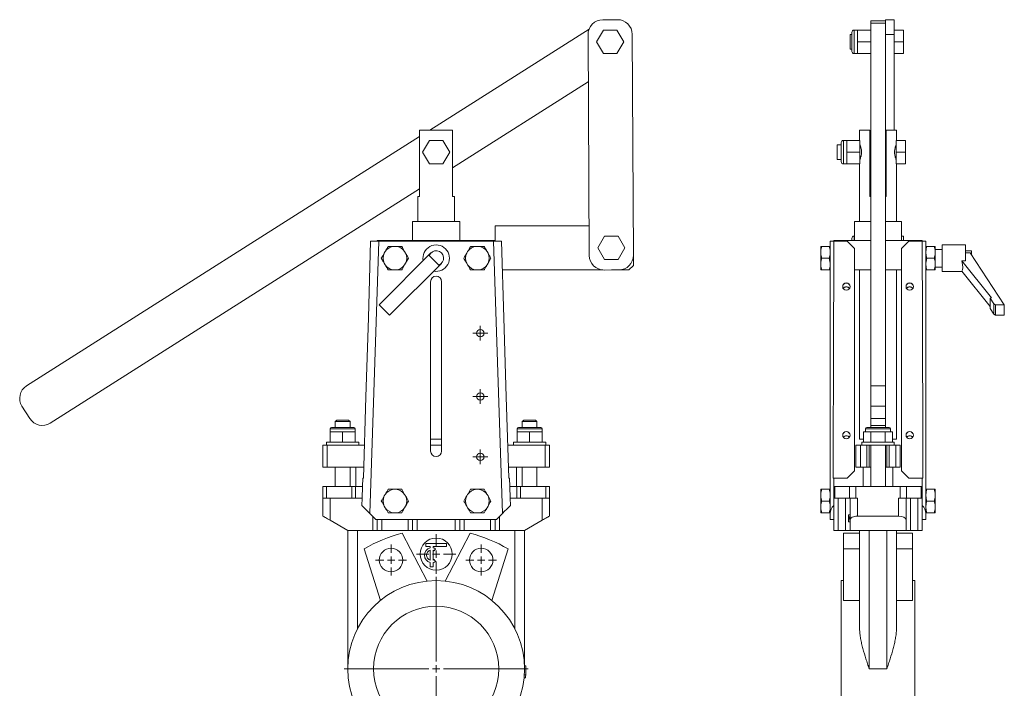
# Model space of a CAD drawing. Header units: millimetres. Extents: x -336 to 333, y 10 to 721.
# Tile 2 of 2: x -336 to 333, y 267 to 721. Entities that reach past the tile are written whole.
import ezdxf

# ---------------------------------------------------------------- set-up
doc = ezdxf.new("R2010")
doc.units = ezdxf.units.MM

# ---------------------------------------------------------------- blocks, each defined once
blk = doc.blocks.new('SW_CENTERMARKSYMBOL_0')
at = {"color": 0, "linetype": 'Continuous', "lineweight": 0}
for p, q in [((0, 5), (0, 62.5)), ((-5, 0), (-62.5, 0)), ((0, 0), (-2.5, 0)), ((0, 0), (0, 2.5)), ((0, 0), (0, -2.5)), ((0, 0), (2.5, 0)), ((5, 0), (62.5, 0)), ((0, -5), (0, -62.5))]:
    blk.add_line(p, q, dxfattribs=at)
blk = doc.blocks.new('SW_CENTERMARKSYMBOL_1')
at = {"color": 0, "linetype": 'Continuous', "lineweight": 0}
for p, q in [((0, 5), (0, 10.5)), ((-5, 0), (-10.5, 0)), ((0, 0), (-2.5, 0)), ((0, 0), (0, 2.5)), ((0, 0), (0, -2.5)), ((0, 0), (2.5, 0)), ((5, 0), (10.5, 0)), ((0, -5), (0, -10.5))]:
    blk.add_line(p, q, dxfattribs=at)
blk = doc.blocks.new('SW_CENTERMARKSYMBOL_2')
at = {"color": 0, "linetype": 'Continuous', "lineweight": 0}
for p, q in [((0, 5), (0, 10.5)), ((-5, 0), (-10.5, 0)), ((0, 0), (-2.5, 0)), ((0, 0), (0, 2.5)), ((0, 0), (0, -2.5)), ((0, 0), (2.5, 0)), ((5, 0), (10.5, 0)), ((0, -5), (0, -10.5))]:
    blk.add_line(p, q, dxfattribs=at)
blk = doc.blocks.new('SW_CENTERMARKSYMBOL_5')
at = {"color": 0, "linetype": 'Continuous', "lineweight": 0}
for p, q in [((0, 5), (0, 13.4)), ((-5, 0), (-13.4, 0)), ((0, 0), (-2.5, 0)), ((0, 0), (0, 2.5)), ((0, 0), (0, -2.5)), ((0, 0), (2.5, 0)), ((5, 0), (13.4, 0)), ((0, -5), (0, -13.4))]:
    blk.add_line(p, q, dxfattribs=at)
blk = doc.blocks.new('SW_CENTERMARKSYMBOL_6')
at = {"color": 0, "linetype": 'Continuous', "lineweight": 0}
for p, q in [((-2.5, 0), (-5, 0)), ((0, 0), (-2.5, 0)), ((0, 2.5), (0, 5)), ((0, 0), (0, 2.5)), ((0, 0), (0, -2.5)), ((0, 0), (2.5, 0)), ((2.5, 0), (5, 0)), ((0, -2.5), (0, -5))]:
    blk.add_line(p, q, dxfattribs=at)
blk = doc.blocks.new('SW_CENTERMARKSYMBOL_7')
at = {"color": 0, "linetype": 'Continuous', "lineweight": 0}
for p, q in [((-2.5, 0), (-5, 0)), ((0, 0), (-2.5, 0)), ((0, 2.5), (0, 5)), ((0, 0), (0, 2.5)), ((0, 0), (0, -2.5)), ((0, 0), (2.5, 0)), ((2.5, 0), (5, 0)), ((0, -2.5), (0, -5))]:
    blk.add_line(p, q, dxfattribs=at)
blk = doc.blocks.new('SW_CENTERMARKSYMBOL_8')
at = {"color": 0, "linetype": 'Continuous', "lineweight": 0}
for p, q in [((-2.5, 0), (-5, 0)), ((0, 0), (-2.5, 0)), ((0, 2.5), (0, 5)), ((0, 0), (0, 2.5)), ((0, 0), (0, -2.5)), ((0, 0), (2.5, 0)), ((2.5, 0), (5, 0)), ((0, -2.5), (0, -5))]:
    blk.add_line(p, q, dxfattribs=at)

msp = doc.modelspace()

# ---------------------------------------------------------------- linework, layer by layer
at = {"color": 7, "linetype": 'Continuous', "lineweight": 15}
for p, q in [((70.5, 721.41), (60.5, 721.35)), ((252.54, 720.6), (242.54, 720.6)), ((242.54, 719.05), (242.54, 720.6)), ((252.54, 719.05), (242.54, 719.05)), ((242.54, 719.05), (242.54, 472.62)), ((258.54, 721.41), (252.54, 721.41)), ((252.54, 721.41), (252.54, 721.35)), ((252.54, 715.06), (252.54, 721.35)), ((252.54, 721.35), (258.54, 721.35)), ((258.54, 721.41), (258.54, 721.35)), ((258.54, 721.35), (258.54, 711.3)), ((51.27, 715.06), (-56.99, 646.38)), ((50.56, 711.3), (51.4, 561.3)), ((60.97, 714.38), (56.35, 706.38)), ((70.21, 714.38), (60.97, 714.38)), ((74.82, 706.38), (70.21, 714.38)), ((81.4, 561.47), (80.56, 711.46)), ((229.8, 711.38), (228.54, 711.38)), ((228.54, 706.38), (228.54, 711.38)), ((229.8, 706.38), (229.8, 712.88)), ((233.6, 714.38), (231.3, 714.38)), ((233.6, 710.38), (233.6, 714.38)), ((233.6, 714.38), (242.54, 714.38)), ((233.6, 706.38), (233.6, 710.38)), ((252.54, 715.06), (252.54, 472.62)), ((258.54, 711.3), (252.54, 711.3)), ((264.94, 714.38), (258.54, 714.38)), ((258.54, 711.3), (258.54, 646.38)), ((264.94, 714.38), (264.94, 706.38)), ((56.35, 706.38), (60.97, 698.38)), ((70.21, 698.38), (74.82, 706.38)), ((228.54, 701.38), (228.54, 706.38)), ((229.8, 699.88), (229.8, 706.38)), ((233.6, 702.38), (233.6, 706.38)), ((233.6, 706.38), (242.54, 706.38)), ((233.6, 698.38), (233.6, 702.38)), ((264.94, 706.38), (258.54, 706.38)), ((264.94, 706.38), (264.94, 698.38)), ((60.97, 698.38), (70.21, 698.38)), ((228.54, 701.38), (229.8, 701.38)), ((231.3, 698.38), (233.6, 698.38)), ((233.6, 698.38), (242.54, 698.38)), ((264.94, 698.38), (258.54, 698.38)), ((-41.41, 620.74), (50.74, 679.2)), ((-63.86, 646.38), (-63.86, 601.38)), ((-63.86, 646.38), (-41.41, 646.38)), ((-41.41, 601.38), (-41.41, 646.38)), ((235.04, 646.38), (235.04, 639.38)), ((235.04, 646.38), (242.04, 646.38)), ((242.04, 601.38), (242.04, 646.38)), ((253.04, 646.38), (253.04, 601.38)), ((253.04, 646.38), (260.04, 646.38)), ((260.04, 639.38), (260.04, 646.38)), ((-63.86, 642.02), (-330.88, 472.62)), ((-57.25, 639.38), (-61.87, 631.38)), ((-48.01, 639.38), (-57.25, 639.38)), ((-43.39, 631.38), (-48.01, 639.38)), ((222.5, 636.38), (219.84, 636.38)), ((219.84, 631.38), (219.84, 636.38)), ((222.5, 631.38), (222.5, 637.88)), ((226.3, 639.38), (224, 639.38)), ((226.3, 635.38), (226.3, 639.38)), ((226.3, 639.38), (235.24, 639.38)), ((235.24, 631.38), (235.24, 639.38)), ((242.54, 636.38), (242.04, 636.38)), ((253.04, 636.38), (252.54, 636.38)), ((266.24, 639.38), (259.84, 639.38)), ((259.84, 639.38), (259.84, 631.38)), ((266.24, 639.38), (266.24, 631.38)), ((-61.87, 631.38), (-57.25, 623.38)), ((-48.01, 623.38), (-43.39, 631.38)), ((219.84, 626.38), (219.84, 631.38)), ((222.5, 624.88), (222.5, 631.38)), ((226.3, 631.38), (226.3, 635.38)), ((226.3, 631.38), (235.24, 631.38)), ((226.3, 627.38), (226.3, 631.38)), ((235.24, 623.38), (235.24, 631.38)), ((266.24, 631.38), (259.84, 631.38)), ((259.84, 631.38), (259.84, 623.38)), ((266.24, 631.38), (266.24, 623.38)), ((-57.25, 623.38), (-48.01, 623.38)), ((219.84, 626.38), (222.5, 626.38)), ((224, 623.38), (226.3, 623.38)), ((226.3, 623.38), (226.3, 627.38)), ((226.3, 623.38), (235.24, 623.38)), ((235.04, 623.38), (235.04, 584.38)), ((242.04, 626.38), (242.54, 626.38)), ((252.54, 626.38), (253.04, 626.38)), ((266.24, 623.38), (259.84, 623.38)), ((260.04, 584.38), (260.04, 623.38)), ((-314.81, 447.29), (-63.86, 606.5)), ((-65.13, 601.38), (-65.13, 584.38)), ((-63.86, 601.38), (-65.13, 601.38)), ((-40.13, 601.38), (-41.41, 601.38)), ((-40.13, 584.38), (-40.13, 601.38)), ((242.54, 601.38), (242.04, 601.38)), ((253.04, 601.38), (252.54, 601.38)), ((-68.63, 584.38), (-68.63, 571.38)), ((-68.63, 584.38), (-52.63, 584.38)), ((-52.63, 584.38), (-36.63, 584.38)), ((-36.63, 571.38), (-36.63, 584.38)), ((231.54, 584.38), (231.54, 571.38)), ((231.54, 584.38), (242.54, 584.38)), ((252.54, 584.38), (263.54, 584.38)), ((263.54, 571.38), (263.54, 584.38)), ((-12.63, 581.38), (-12.63, 571.38)), ((51.29, 581.38), (-12.63, 581.38)), ((81.37, 578.38), (81.3, 578.45)), ((81.37, 578.38), (81.37, 566.42)), ((-91.54, 570.88), (-97.65, 385.91)), ((-97.13, 570.88), (-91.54, 570.88)), ((-92.63, 571.38), (-92.63, 570.88)), ((-92.63, 571.38), (-87.63, 571.38)), ((-91.54, 570.88), (-52.63, 570.88)), ((-87.63, 571.38), (-17.63, 571.38)), ((-87.63, 571.38), (-87.63, 570.88)), ((-52.63, 570.88), (-13.72, 570.88)), ((-17.63, 571.38), (-17.63, 570.88)), ((-17.63, 571.38), (-12.63, 571.38)), ((-7.61, 385.91), (-13.72, 570.88)), ((-13.72, 570.88), (-8.13, 570.88)), ((-12.63, 571.38), (-12.63, 570.88)), ((61.75, 574.38), (57.13, 566.38)), ((70.99, 574.38), (61.75, 574.38)), ((75.61, 566.38), (70.99, 574.38)), ((215.04, 570.88), (217.53, 570.88)), ((215.04, 385.91), (215.04, 570.88)), ((226.54, 570.88), (217.53, 570.88)), ((217.54, 571.38), (217.54, 570.88)), ((217.54, 571.38), (222.54, 571.38)), ((222.54, 571.38), (222.54, 570.88)), ((222.54, 571.38), (242.54, 571.38)), ((231.54, 565.88), (226.54, 570.88)), ((229.8, 571.38), (229.8, 572.88)), ((231.54, 574.38), (231.3, 574.38)), ((252.54, 571.38), (272.54, 571.38)), ((264.94, 574.38), (263.54, 574.38)), ((268.54, 570.88), (263.54, 565.88)), ((264.94, 574.38), (264.94, 571.38)), ((268.54, 570.88), (277.54, 570.88)), ((272.54, 571.38), (272.54, 570.88)), ((272.54, 571.38), (277.54, 571.38)), ((277.54, 571.38), (277.54, 570.88)), ((277.54, 570.88), (280.04, 570.88)), ((280.04, 570.88), (280.04, 385.91)), ((-56.17, 562.92), (-91.41, 527.67)), ((-87.24, 563.94), (-87.88, 562.83)), ((-79.99, 567.39), (-81.27, 567.39)), ((-73.38, 562.83), (-74.02, 563.94)), ((-31.24, 563.94), (-31.88, 562.83)), ((-23.99, 567.39), (-25.27, 567.39)), ((-17.38, 562.83), (-18.02, 563.94)), ((57.13, 566.38), (61.75, 558.38)), ((70.99, 558.38), (75.61, 566.38)), ((208.64, 563.94), (208.64, 567.39)), ((208.64, 563.94), (208.64, 562.83)), ((208.64, 555.94), (208.64, 562.83)), ((209.34, 567.39), (214.34, 567.39)), ((231.54, 414.88), (231.54, 565.88)), ((263.54, 414.88), (263.54, 565.88)), ((285.74, 567.39), (280.74, 567.39)), ((286.44, 567.39), (286.44, 563.94)), ((291, 565.38), (286.44, 565.38)), ((286.44, 563.94), (286.44, 562.83)), ((286.44, 562.83), (286.44, 555.94)), ((307, 568.38), (291, 568.38)), ((291, 559.38), (291, 568.38)), ((307, 557.63), (307, 568.38)), ((311, 564.38), (307, 564.38)), ((307, 562.92), (310.07, 562.92)), ((310.07, 562.92), (333.31, 527.67)), ((311, 561.5), (311, 564.38)), ((-87.88, 555.94), (-87.24, 554.83)), ((-49.1, 555.85), (-84.34, 520.6)), ((-74.02, 554.83), (-73.38, 555.94)), ((-73.38, 555.94), (-71.39, 559.38)), ((-57.28, 561.21), (-50.8, 554.73)), ((-31.88, 555.94), (-31.24, 554.83)), ((-18.02, 554.83), (-17.38, 555.94)), ((-17.38, 555.94), (-15.39, 559.38)), ((61.75, 558.38), (70.99, 558.38)), ((81.37, 560.66), (81.37, 554.38)), ((208.64, 555.94), (208.64, 554.83)), ((209.34, 559.38), (214.34, 559.38)), ((215.04, 555.94), (214.34, 559.38)), ((280.04, 555.94), (280.74, 559.38)), ((285.74, 559.38), (280.74, 559.38)), ((286.44, 555.94), (286.44, 554.83)), ((291, 550.38), (291, 559.38)), ((324.68, 532.52), (304.35, 557.63)), ((304.35, 557.63), (307, 557.63)), ((-81.27, 551.38), (-79.99, 551.38)), ((-25.27, 551.38), (-23.99, 551.38)), ((60.65, 551.38), (-7.55, 551.38)), ((61.45, 551.35), (71.45, 551.41)), ((78.37, 551.38), (66.41, 551.38)), ((78.37, 551.38), (81.37, 554.38)), ((208.64, 551.38), (208.64, 554.83)), ((209.34, 551.38), (214.34, 551.38)), ((231.54, 551.38), (242.54, 551.38)), ((235.04, 551.38), (235.04, 436.38)), ((252.54, 551.38), (263.54, 551.38)), ((260.04, 436.38), (260.04, 551.38)), ((285.74, 551.38), (280.74, 551.38)), ((286.44, 554.83), (286.44, 551.38)), ((286.44, 553.38), (291, 553.38)), ((291, 550.38), (304.49, 550.38)), ((323.78, 526.57), (304.35, 550.55)), ((-56.38, 428.38), (-56.38, 543.38)), ((-48.88, 543.38), (-48.88, 428.38)), ((323.78, 532.22), (324.68, 532.52)), ((326.31, 528.38), (323.78, 532.22)), ((323.78, 525.15), (323.78, 532.22)), ((-84.34, 520.6), (-91.41, 527.67)), ((326.31, 521.31), (323.78, 525.15)), ((327.31, 527.67), (326.31, 528.38)), ((326.31, 521.31), (326.31, 528.38)), ((333.31, 527.67), (327.31, 527.67)), ((327.31, 520.6), (327.31, 527.67)), ((333.31, 520.6), (333.31, 527.67)), ((327.31, 520.6), (326.31, 521.31)), ((333.31, 520.6), (327.31, 520.6)), ((242.54, 472.62), (252.54, 472.62)), ((242.54, 458.82), (242.54, 472.62)), ((252.54, 472.62), (252.54, 458.82)), ((-25.13, 465.38), (-20.13, 465.38)), ((-333.96, 458.82), (-328.61, 450.38)), ((252.54, 458.82), (242.54, 458.82)), ((242.54, 458.82), (242.54, 450.38)), ((252.54, 458.82), (252.54, 450.38)), ((-120.13, 449.38), (-121.13, 448.38)), ((-121.13, 448.38), (-121.13, 444.38)), ((-116.13, 448.38), (-121.13, 448.38)), ((-120.13, 449.38), (-116.13, 449.38)), ((-116.13, 449.38), (-112.13, 449.38)), ((-111.13, 448.38), (-116.13, 448.38)), ((-111.13, 448.38), (-112.13, 449.38)), ((-111.13, 444.38), (-111.13, 448.38)), ((6.87, 449.38), (5.87, 448.38)), ((5.87, 448.38), (5.87, 444.38)), ((10.87, 448.38), (5.87, 448.38)), ((6.87, 449.38), (10.87, 449.38)), ((10.87, 449.38), (14.87, 449.38)), ((15.87, 448.38), (10.87, 448.38)), ((15.87, 448.38), (14.87, 449.38)), ((15.87, 444.38), (15.87, 448.38)), ((242.54, 450.38), (252.54, 450.38)), ((242.54, 445.74), (242.54, 450.38)), ((252.54, 450.38), (252.54, 445.74)), ((-124.63, 443.38), (-124.63, 441.38)), ((-123.63, 444.38), (-116.13, 444.38)), ((-116.13, 444.38), (-108.63, 444.38)), ((-107.63, 441.38), (-107.63, 443.38)), ((2.37, 443.38), (2.37, 441.38)), ((3.37, 444.38), (10.87, 444.38)), ((10.87, 444.38), (18.37, 444.38)), ((19.37, 441.38), (19.37, 443.38)), ((239.04, 443.38), (239.04, 441.38)), ((240.04, 444.38), (255.04, 444.38)), ((242.54, 445.74), (252.54, 445.74)), ((242.54, 445.74), (242.54, 444.38)), ((252.54, 444.38), (252.54, 445.74)), ((256.04, 441.38), (256.04, 443.38)), ((-124.63, 441.38), (-124.63, 434.38)), ((-120.38, 441.38), (-124.63, 441.38)), ((-116.13, 441.38), (-120.38, 441.38)), ((-116.13, 441.38), (-116.13, 434.38)), ((-111.88, 441.38), (-116.13, 441.38)), ((-107.63, 441.38), (-111.88, 441.38)), ((-107.63, 441.38), (-107.63, 434.38)), ((-56.38, 436.38), (-48.88, 436.38)), ((2.37, 441.38), (2.37, 434.38)), ((2.37, 441.38), (6.62, 441.38)), ((6.62, 441.38), (10.87, 441.38)), ((10.87, 441.38), (10.87, 434.38)), ((10.87, 441.38), (15.12, 441.38)), ((15.12, 441.38), (19.37, 441.38)), ((19.37, 441.38), (19.37, 434.38)), ((235.04, 436.38), (237.72, 436.38)), ((237.72, 441.38), (237.72, 434.38)), ((240.18, 441.38), (237.72, 441.38)), ((242.63, 441.38), (240.18, 441.38)), ((242.63, 441.38), (242.63, 434.38)), ((247.54, 441.38), (242.63, 441.38)), ((252.44, 441.38), (247.54, 441.38)), ((252.44, 441.38), (252.44, 434.38)), ((254.9, 441.38), (252.44, 441.38)), ((257.35, 441.38), (254.9, 441.38)), ((257.35, 441.38), (257.35, 434.38)), ((257.35, 436.38), (260.04, 436.38)), ((-129.63, 432.38), (-129.63, 417.38)), ((-129.63, 432.38), (-126.63, 432.38)), ((-127.13, 434.38), (-127.13, 432.38)), ((-116.13, 434.38), (-127.13, 434.38)), ((-126.63, 432.38), (-126.63, 417.38)), ((-126.63, 432.38), (-101.27, 432.38)), ((-105.13, 434.38), (-116.13, 434.38)), ((-105.13, 432.38), (-105.13, 434.38)), ((-56.38, 432.38), (-48.88, 432.38)), ((-3.99, 432.38), (21.37, 432.38)), ((-0.13, 434.38), (-0.13, 432.38)), ((-0.13, 434.38), (10.87, 434.38)), ((10.87, 434.38), (21.87, 434.38)), ((21.37, 432.38), (21.37, 417.38)), ((21.37, 432.38), (24.37, 432.38)), ((21.87, 432.38), (21.87, 434.38)), ((24.37, 432.38), (24.37, 417.38)), ((232.54, 432.38), (232.54, 417.38)), ((232.54, 432.38), (235.54, 432.38)), ((235.54, 432.38), (235.54, 417.38)), ((235.54, 432.38), (240.04, 432.38)), ((236.54, 434.38), (236.54, 432.38)), ((258.54, 434.38), (236.54, 434.38)), ((240.04, 432.38), (240.04, 417.38)), ((240.04, 432.38), (241.54, 432.38)), ((241.54, 432.38), (241.54, 417.38)), ((253.54, 432.38), (241.54, 432.38)), ((242.54, 432.38), (242.54, 404.38)), ((252.54, 404.38), (252.54, 432.38)), ((253.54, 432.38), (253.54, 417.38)), ((253.54, 432.38), (255.04, 432.38)), ((255.04, 432.38), (255.04, 417.38)), ((255.04, 432.38), (259.54, 432.38)), ((258.54, 432.38), (258.54, 434.38)), ((259.54, 432.38), (259.54, 417.38)), ((259.54, 432.38), (262.54, 432.38)), ((262.54, 432.38), (262.54, 417.38)), ((-129.63, 417.38), (-126.63, 417.38)), ((-126.63, 417.38), (-101.72, 417.38)), ((-121.13, 417.38), (-121.13, 404.38)), ((-111.13, 404.38), (-111.13, 417.38)), ((-107.13, 417.38), (-107.13, 404.38)), ((-3.54, 417.38), (21.37, 417.38)), ((1.87, 417.38), (1.87, 404.38)), ((5.87, 417.38), (5.87, 404.38)), ((15.87, 404.38), (15.87, 417.38)), ((21.37, 417.38), (24.37, 417.38)), ((226.54, 409.88), (231.54, 414.88)), ((232.54, 417.38), (235.54, 417.38)), ((235.54, 417.38), (240.04, 417.38)), ((237.54, 417.38), (237.54, 404.38)), ((240.04, 417.38), (241.54, 417.38)), ((241.54, 417.38), (242.54, 417.38)), ((252.54, 417.38), (253.54, 417.38)), ((253.54, 417.38), (255.04, 417.38)), ((255.04, 417.38), (259.54, 417.38)), ((257.54, 417.38), (257.54, 404.38)), ((259.54, 417.38), (262.54, 417.38)), ((263.54, 414.88), (268.54, 409.88)), ((-102.46, 409.88), (-102.64, 404.38)), ((-102.46, 409.88), (-101.95, 409.88)), ((-3.32, 409.88), (-2.81, 409.88)), ((-2.81, 409.88), (-2.62, 404.38)), ((217.02, 409.88), (217.54, 409.88)), ((217.54, 409.88), (217.54, 404.38)), ((226.54, 409.88), (217.54, 409.88)), ((268.54, 409.88), (277.54, 409.88)), ((277.54, 409.88), (277.54, 404.38)), ((277.54, 409.88), (278.05, 409.88)), ((-129.63, 396.38), (-129.63, 404.38)), ((-129.63, 404.38), (-127.13, 404.38)), ((-127.13, 396.38), (-127.13, 404.38)), ((-127.13, 404.38), (-110.01, 404.38)), ((-110.01, 396.38), (-110.01, 404.38)), ((-110.01, 404.38), (-107.51, 404.38)), ((-107.51, 396.38), (-107.51, 404.38)), ((-107.51, 404.38), (-102.64, 404.38)), ((-102.64, 404.38), (-102.9, 396.38)), ((-79.99, 402.39), (-81.27, 402.39)), ((-23.99, 402.39), (-25.27, 402.39)), ((-2.62, 404.38), (-2.36, 396.38)), ((-2.62, 404.38), (2.24, 404.38)), ((2.24, 396.38), (2.24, 404.38)), ((2.24, 404.38), (4.74, 404.38)), ((4.74, 396.38), (4.74, 404.38)), ((4.74, 404.38), (21.87, 404.38)), ((21.87, 396.38), (21.87, 404.38)), ((21.87, 404.38), (24.37, 404.38)), ((24.37, 396.38), (24.37, 404.38)), ((208.64, 398.94), (208.64, 402.39)), ((209.34, 402.39), (214.34, 402.39)), ((217.54, 396.38), (217.54, 404.38)), ((217.54, 404.38), (218.21, 404.38)), ((218.21, 396.38), (218.21, 404.38)), ((218.21, 404.38), (228.09, 404.38)), ((228.09, 396.38), (228.09, 404.38)), ((228.09, 404.38), (232.42, 404.38)), ((232.42, 396.38), (232.42, 404.38)), ((232.42, 404.38), (262.65, 404.38)), ((262.65, 396.38), (262.65, 404.38)), ((262.65, 404.38), (266.98, 404.38)), ((266.98, 396.38), (266.98, 404.38)), ((266.98, 404.38), (276.87, 404.38)), ((276.87, 396.38), (276.87, 404.38)), ((276.87, 404.38), (277.54, 404.38)), ((277.54, 396.38), (277.54, 404.38)), ((285.74, 402.39), (280.74, 402.39)), ((286.44, 402.39), (286.44, 398.94)), ((-129.63, 396.38), (-127.13, 396.38)), ((-129.63, 384.2), (-129.63, 396.38)), ((-127.13, 396.38), (-110.01, 396.38)), ((-124.63, 381.31), (-124.63, 396.38)), ((-110.01, 396.38), (-107.51, 396.38)), ((-107.51, 396.38), (-102.9, 396.38)), ((-102.9, 396.38), (-103.07, 391.32)), ((-87.24, 398.94), (-87.88, 397.83)), ((-73.38, 397.83), (-74.02, 398.94)), ((-31.24, 398.94), (-31.88, 397.83)), ((-17.38, 397.83), (-18.02, 398.94)), ((-2.36, 396.38), (-2.19, 391.32)), ((-2.36, 396.38), (2.24, 396.38)), ((2.24, 396.38), (4.74, 396.38)), ((4.74, 396.38), (21.87, 396.38)), ((19.37, 381.31), (19.37, 396.38)), ((21.87, 396.38), (24.37, 396.38)), ((24.37, 384.2), (24.37, 396.38)), ((208.64, 398.94), (208.64, 397.83)), ((208.64, 390.94), (208.64, 397.83)), ((217.54, 396.38), (218.21, 396.38)), ((217.54, 396.38), (217.54, 391.32)), ((218.21, 396.38), (228.09, 396.38)), ((220.54, 374.38), (220.54, 396.38)), ((225.54, 374.38), (225.54, 396.38)), ((228.09, 396.38), (232.42, 396.38)), ((228.54, 381.31), (228.54, 396.38)), ((232.42, 396.38), (233.54, 396.38)), ((233.54, 384.2), (233.54, 396.38)), ((261.54, 396.38), (262.65, 396.38)), ((261.54, 384.2), (261.54, 396.38)), ((262.65, 396.38), (266.98, 396.38)), ((266.54, 381.31), (266.54, 396.38)), ((266.98, 396.38), (276.87, 396.38)), ((269.54, 374.38), (269.54, 396.38)), ((274.54, 374.38), (274.54, 396.38)), ((276.87, 396.38), (277.54, 396.38)), ((277.54, 396.38), (277.54, 391.32)), ((286.44, 398.94), (286.44, 397.83)), ((286.44, 397.83), (286.44, 390.94)), ((-87.88, 390.94), (-87.24, 389.83)), ((-74.02, 389.83), (-73.38, 390.94)), ((-31.88, 390.94), (-31.24, 389.83)), ((-18.02, 389.83), (-17.38, 390.94)), ((208.64, 390.94), (208.64, 389.83)), ((208.64, 386.38), (208.64, 389.83)), ((209.34, 394.38), (214.34, 394.38)), ((217.54, 381.88), (217.54, 391.32)), ((277.54, 381.88), (277.54, 391.32)), ((285.74, 394.38), (280.74, 394.38)), ((286.44, 390.94), (286.44, 389.83)), ((286.44, 389.83), (286.44, 386.38)), ((-124.63, 381.31), (-112.63, 374.38)), ((-93.63, 381.88), (-97.65, 385.91)), ((-93.63, 381.88), (-11.63, 381.88)), ((-92.63, 374.38), (-92.63, 381.88)), ((-89.63, 374.38), (-89.63, 381.88)), ((-81.27, 386.38), (-79.99, 386.38)), ((-71.63, 374.38), (-71.63, 381.88)), ((-68.63, 374.38), (-68.63, 381.88)), ((-36.63, 374.38), (-36.63, 381.88)), ((-33.63, 374.38), (-33.63, 381.88)), ((-25.27, 386.38), (-23.99, 386.38)), ((-15.63, 374.38), (-15.63, 381.88)), ((-12.63, 374.38), (-12.63, 381.88)), ((-7.61, 385.91), (-11.63, 381.88)), ((7.37, 374.38), (19.37, 381.31)), ((209.34, 386.38), (214.34, 386.38)), ((215.04, 381.88), (215.04, 385.91)), ((217.54, 381.88), (215.04, 381.88)), ((217.54, 374.38), (217.54, 381.88)), ((227.54, 385.08), (228.54, 385.08)), ((227.54, 385.08), (227.54, 383.67)), ((227.54, 383.67), (228.54, 383.67)), ((227.54, 382.95), (228.54, 382.95)), ((227.54, 382.56), (228.54, 382.56)), ((227.54, 381.74), (228.54, 381.74)), ((228.54, 374.38), (228.54, 381.31)), ((233.54, 384.2), (261.54, 384.2)), ((266.54, 381.31), (266.54, 374.38)), ((277.54, 381.88), (280.04, 381.88)), ((277.54, 374.38), (277.54, 381.88)), ((280.04, 381.88), (280.04, 385.91)), ((285.74, 386.38), (280.74, 386.38)), ((227.54, 380.26), (228.54, 380.26)), ((-95.63, 374.38), (-112.63, 374.38)), ((-112.63, 280.38), (-112.63, 374.38)), ((-106.13, 307.54), (-106.13, 374.38)), ((-92.63, 374.38), (-95.63, 374.38)), ((-89.63, 374.38), (-92.63, 374.38)), ((-71.63, 374.38), (-89.63, 374.38)), ((-58.75, 340.07), (-75.65, 372.55)), ((-68.63, 374.38), (-71.63, 374.38)), ((-65.63, 374.38), (-68.63, 374.38)), ((-39.63, 374.38), (-65.63, 374.38)), ((-46.52, 340.07), (-29.61, 372.55)), ((-36.63, 374.38), (-39.63, 374.38)), ((-33.63, 374.38), (-36.63, 374.38)), ((-15.63, 374.38), (-33.63, 374.38)), ((-12.63, 374.38), (-15.63, 374.38)), ((-9.63, 374.38), (-12.63, 374.38)), ((7.37, 374.38), (-9.63, 374.38)), ((0.87, 307.54), (0.87, 374.38)), ((7.37, 280.38), (7.37, 374.38)), ((220.54, 374.38), (217.54, 374.38)), ((225.54, 374.38), (220.54, 374.38)), ((235.04, 372.55), (224.04, 372.55)), ((224.04, 372.55), (224.04, 361.83)), ((228.54, 374.38), (225.54, 374.38)), ((228.54, 374.38), (241.54, 374.38)), ((235.04, 307.54), (235.04, 374.38)), ((241.54, 374.38), (253.54, 374.38)), ((241.54, 280.38), (241.54, 374.38)), ((253.54, 374.38), (266.54, 374.38)), ((253.54, 280.38), (253.54, 374.38)), ((260.04, 307.54), (260.04, 374.38)), ((271.04, 372.55), (260.04, 372.55)), ((269.54, 374.38), (266.54, 374.38)), ((274.54, 374.38), (269.54, 374.38)), ((271.04, 372.55), (271.04, 361.83)), ((277.54, 374.38), (274.54, 374.38)), ((-101.52, 361.83), (-90.51, 326.91)), ((-59.63, 363.62), (-59.63, 365.62)), ((-59.63, 365.62), (-45.63, 365.62)), ((-56.63, 363.62), (-59.63, 363.62)), ((-56.63, 362.52), (-56.63, 363.62)), ((-54.63, 362.52), (-54.63, 363.62)), ((-45.63, 363.62), (-54.63, 363.62)), ((-53.13, 361.95), (-53.88, 360.65)), ((-45.63, 365.62), (-45.63, 363.62)), ((-3.74, 361.83), (-14.75, 326.91)), ((235.04, 361.83), (224.04, 361.83)), ((224.04, 361.83), (224.04, 326.91)), ((271.04, 361.83), (260.04, 361.83)), ((271.04, 361.83), (271.04, 326.91)), ((-56.63, 354.26), (-56.63, 360.97)), ((-54.63, 354.26), (-54.63, 360.97)), ((-53.13, 353.29), (-53.88, 354.59)), ((-56.63, 349.62), (-56.63, 352.72)), ((-56.63, 349.62), (-54.63, 349.62)), ((-54.63, 349.62), (-54.63, 352.72)), ((224.04, 340.38), (222.54, 340.38)), ((222.54, 280.38), (222.54, 340.38)), ((272.54, 340.38), (271.04, 340.38)), ((272.54, 280.38), (272.54, 340.38)), ((235.04, 326.91), (224.04, 326.91)), ((271.04, 326.91), (260.04, 326.91)), ((7.34, 282.37), (8.34, 282.4)), ((7.07, 274.38), (8.06, 274.28)), ((7.24, 276.37), (8.23, 276.31)), ((7.37, 280.37), (8.37, 280.37)), ((222.54, 220.38), (222.54, 280.38)), ((253.54, 280.38), (241.54, 280.38)), ((272.54, 220.38), (272.54, 280.38))]:
    msp.add_line(p, q, dxfattribs=at)
at = {"color": 8, "linetype": 'Continuous', "lineweight": 15}
for p, q in [((231.3, 714.38), (231.3, 706.38)), ((231.3, 706.38), (231.3, 698.38)), ((224, 639.38), (224, 631.38)), ((224, 631.38), (224, 623.38)), ((231.3, 574.38), (231.3, 571.38)), ((-116.13, 443.38), (-124.63, 443.38)), ((-107.63, 443.38), (-116.13, 443.38)), ((10.87, 443.38), (2.37, 443.38)), ((19.37, 443.38), (10.87, 443.38)), ((256.04, 443.38), (239.04, 443.38)), ((-95.63, 374.38), (-95.63, 383.88)), ((-65.63, 374.38), (-65.63, 381.88)), ((-39.63, 374.38), (-39.63, 381.88)), ((-9.63, 374.38), (-9.63, 383.88))]:
    msp.add_line(p, q, dxfattribs=at)
at = {"color": 7, "linetype": 'Continuous', "lineweight": 15, "flags": 128}
for points in [[(-101.95, 409.88), (-100.29, 465.27), (-98.68, 518.96), (-97.13, 570.88)], [(-8.13, 570.88), (-6.58, 518.96), (-4.97, 465.27), (-3.32, 409.88)], [(-103.07, 391.32), (-101.94, 390.19), (-100.62, 388.87), (-99.17, 387.42), (-97.65, 385.91)], [(-7.61, 385.91), (-6.09, 387.42), (-4.64, 388.87), (-3.32, 390.19), (-2.19, 391.32)], [(-129.63, 384.2), (-129.55, 384.15), (-129.33, 384.02), (-128.96, 383.81), (-128.46, 383.52), (-127.84, 383.17), (-127.13, 382.75), (-126.34, 382.3), (-125.5, 381.81), (-124.63, 381.31)], [(19.37, 381.31), (20.24, 381.81), (21.08, 382.3), (21.87, 382.75), (22.58, 383.17), (23.2, 383.52), (23.7, 383.81), (24.07, 384.02), (24.29, 384.15), (24.37, 384.2)]]:
    msp.add_lwpolyline(points, dxfattribs=at)
at = {"color": 7, "linetype": 'Continuous', "lineweight": 15}
for centre, radius in [((226.04, 540.08), 2.5), ((269.04, 540.08), 2.5), ((-22.63, 508.38), 2.5), ((-22.63, 465.38), 2.5), ((226.04, 439.13), 2.5), ((269.04, 439.13), 2.5), ((-22.63, 424.38), 2.5), ((-52.63, 358.38), 10.9), ((-83.25, 354.29), 8), ((-22.02, 354.29), 8), ((-52.63, 280.38), 60), ((-52.63, 280.38), 42.5)]:
    msp.add_circle(centre, radius, dxfattribs=at)
for centre, radius, start, end in [((60.56, 711.35), 10, 90.32033, 180.32033), ((70.56, 711.41), 10, 0.32033, 90.32033), ((231.3, 712.88), 1.5, 90, 180), ((231.3, 699.88), 1.5, 180, 270), ((224, 637.88), 1.5, 90, 180), ((224, 624.88), 1.5, 180, 270), ((231.3, 572.88), 1.5, 90, 180), ((-80.63, 559.38), 8.03, 154.56713, 205.43287), ((-80.63, 559.38), 8.03, 94.56713, 145.43287), ((-80.63, 559.38), 8.03, 34.56713, 85.43287), ((-80.63, 559.38), 8.03, 334.56713, 25.43287), ((-52.63, 559.38), 9, 258.74899, 191.25101), ((-52.63, 559.38), 5, 291.43431, 158.56569), ((-24.63, 559.38), 8.03, 154.56713, 205.43287), ((-24.63, 559.38), 8.03, 94.56713, 145.43287), ((-24.63, 559.38), 8.03, 34.56713, 85.43287), ((-24.63, 559.38), 8.03, 334.56713, 25.43287), ((61.4, 561.35), 10, 180.32033, 270.32033), ((71.4, 561.41), 10, 270.32033, 0.32033), ((-80.63, 559.38), 8.03, 214.56713, 265.43287), ((-80.63, 559.38), 8.03, 274.56713, 325.43287), ((-24.63, 559.38), 8.03, 214.56713, 265.43287), ((-24.63, 559.38), 8.03, 274.56713, 325.43287), ((-52.63, 543.38), 3.75, 0, 180), ((226.04, 540.01), 2.5, 89.98689, 179.98711), ((226.04, 540.01), 2.5, 0.01291, 90.01314), ((269.04, 540.01), 2.5, 89.98686, 179.98709), ((269.04, 540.01), 2.5, 0.01289, 90.01311), ((-325.52, 464.18), 10, 122.39131, 212.39131), ((-320.16, 455.74), 10, 212.39131, 302.39131), ((-123.63, 443.38), 1, 90, 180), ((-108.63, 443.38), 1, 0, 90), ((3.37, 443.38), 1, 90, 180), ((18.37, 443.38), 1, 0, 90), ((226.04, 439.05), 2.5, 89.98704, 179.9873), ((226.04, 439.05), 2.5, 0.01271, 90.01299), ((240.04, 443.38), 1, 90, 180), ((255.04, 443.38), 1, 0, 90), ((269.04, 439.05), 2.5, 89.98701, 179.98729), ((269.04, 439.05), 2.5, 0.0127, 90.01296), ((-52.63, 428.38), 3.75, 180, 0), ((-80.63, 394.38), 8.03, 94.56713, 145.43287), ((-80.63, 394.38), 8.03, 34.56713, 85.43287), ((-24.63, 394.38), 8.03, 94.56713, 145.43287), ((-24.63, 394.38), 8.03, 34.56713, 85.43287), ((-80.63, 394.38), 8.03, 154.56713, 205.43287), ((-80.63, 394.38), 8.03, 334.56713, 25.43287), ((-24.63, 394.38), 8.03, 154.56713, 205.43287), ((-24.63, 394.38), 8.03, 334.56713, 25.43287), ((-80.63, 394.38), 8.03, 214.56713, 265.43287), ((-80.63, 394.38), 8.03, 274.56713, 325.43287), ((-24.63, 394.38), 8.03, 214.56713, 265.43287), ((-24.63, 394.38), 8.03, 274.56713, 325.43287), ((-52.63, 280.38), 95, 104.02555, 120.97445), ((-52.63, 280.38), 95, 59.02555, 75.97445), ((-55.63, 357.62), 5, 101.53696, 258.46304), ((-55.63, 357.62), 5, 60, 78.46304), ((-55.63, 357.62), 3.5, 106.60155, 253.39845), ((-55.63, 357.62), 3.5, 60, 73.39845), ((-55.63, 357.62), 3.5, 286.60155, 300), ((-55.63, 357.62), 5, 281.53696, 300), ((-52.63, 280.38), 61, 359.99045, 1.90031), ((-52.63, 280.38), 61, 354.26087, 356.17073), ((-52.63, 280.38), 61, 356.17073, 359.99045)]:
    msp.add_arc(centre, radius, start, end, dxfattribs=at)
for centre, major_axis, ratio, start_param, end_param in [((222.54, -1214.73), (0, 2398.33), 0.003127, 0.730976, 0.826583), ((272.54, -1214.73), (0, 2398.33), 0.003127, 5.456602, 5.552209), ((300.07, 559.38), (-4.17, 8.89), 0.340212, 3.17954, 4.357602), ((226.04, 537.44), (0, 2.5), 0.998659, 0, 1.013796), ((226.04, 537.36), (0, 2.5), 0.998659, 0, 0.996073), ((226.04, 537.44), (0, 2.5), 0.998659, 5.26939, 6.283185), ((226.04, 537.36), (0, 2.5), 0.998659, 5.287113, 6.283185), ((269.04, 537.44), (0, 2.5), 0.998659, 0, 1.013796), ((269.04, 537.36), (0, 2.5), 0.998659, 0, 0.996073), ((269.04, 537.44), (0, 2.5), 0.998659, 5.26939, 6.283185), ((269.04, 537.36), (0, 2.5), 0.998659, 5.287113, 6.283185), ((226.04, 436.3), (0, 2.5), 0.998659, 0, 0.970633), ((226.04, 436.23), (0, 2.5), 0.998659, 0, 0.95239), ((226.04, 436.3), (0, 2.5), 0.998659, 5.312552, 6.283185), ((226.04, 436.23), (0, 2.5), 0.998659, 5.330795, 6.283185), ((269.04, 436.3), (0, 2.5), 0.998659, 0, 0.970633), ((269.04, 436.23), (0, 2.5), 0.998659, 0, 0.95239), ((269.04, 436.3), (0, 2.5), 0.998659, 5.312552, 6.283185), ((269.04, 436.23), (0, 2.5), 0.998659, 5.330795, 6.283185), ((222.54, 385.91), (7.5, 0), 0.968549, 2.300524, 3.141593), ((272.54, 385.91), (7.5, 0), 0.968549, 0, 0.841069), ((233.54, 381.31), (5, 0), 0.57735, 1.570796, 3.141593), ((261.54, 381.31), (5, 0), 0.57735, 0, 1.570796)]:
    msp.add_ellipse(centre, major_axis=major_axis, ratio=ratio, start_param=start_param, end_param=end_param, dxfattribs=at)
for points, knots in [([(235.24, 626.35), (235.33, 626.57), (235.44, 626.85), (235.67, 627.53), (235.8, 627.92), (235.97, 628.58), (236.03, 628.82), (236.12, 629.29), (236.16, 629.54), (236.24, 630.05), (236.26, 630.31), (236.3, 630.84), (236.31, 631.11), (236.31, 631.64), (236.3, 631.91), (236.26, 632.45), (236.24, 632.71), (236.13, 633.47), (236.03, 633.96), (235.86, 634.62), (235.8, 634.82), (235.68, 635.22), (235.61, 635.4), (235.5, 635.74), (235.44, 635.9), (235.33, 636.18), (235.28, 636.3), (235.24, 636.41)], [0, 0, 0, 0, 0.125, 0.125, 0.25, 0.25, 0.3125, 0.3125, 0.375, 0.375, 0.4375, 0.4375, 0.5, 0.5, 0.5625, 0.5625, 0.625, 0.625, 0.75, 0.75, 0.8125, 0.8125, 0.875, 0.875, 0.9375, 0.9375, 1, 1, 1, 1]), ([(259.84, 636.41), (259.79, 636.3), (259.74, 636.18), (259.64, 635.9), (259.58, 635.74), (259.46, 635.4), (259.4, 635.22), (259.28, 634.82), (259.22, 634.62), (259.1, 634.18), (259.05, 633.95), (258.95, 633.47), (258.91, 633.22), (258.84, 632.71), (258.81, 632.45), (258.77, 631.92), (258.76, 631.65), (258.76, 631.12), (258.77, 630.85), (258.81, 630.32), (258.84, 630.05), (258.91, 629.54), (258.95, 629.3), (259.05, 628.82), (259.1, 628.58), (259.22, 628.14), (259.28, 627.94), (259.4, 627.54), (259.46, 627.36), (259.64, 626.85), (259.75, 626.57), (259.84, 626.35)], [0, 0, 0, 0, 0.0625, 0.0625, 0.125, 0.125, 0.1875, 0.1875, 0.25, 0.25, 0.3125, 0.3125, 0.375, 0.375, 0.4375, 0.4375, 0.5, 0.5, 0.5625, 0.5625, 0.625, 0.625, 0.6875, 0.6875, 0.75, 0.75, 0.8125, 0.8125, 0.875, 0.875, 1, 1, 1, 1]), ([(-85.25, 567.39), (-85.57, 566.83), (-85.9, 566.26), (-86.56, 565.11), (-86.9, 564.53), (-87.24, 563.94)], [0, 0, 0, 0, 0.5, 0.5, 1, 1, 1, 1]), ([(-85.25, 567.39), (-84.61, 567.39), (-83.95, 567.39), (-82.62, 567.39), (-81.94, 567.39), (-81.27, 567.39)], [0, 0, 0, 0, 0.5, 0.5, 1, 1, 1, 1]), ([(-79.99, 567.39), (-79.32, 567.39), (-78.65, 567.39), (-77.33, 567.39), (-76.66, 567.39), (-76.01, 567.39)], [0, 0, 0, 0, 0.5, 0.5, 1, 1, 1, 1]), ([(-71.39, 559.38), (-71.71, 559.94), (-72.04, 560.51), (-72.7, 561.65), (-73.04, 562.24), (-73.38, 562.83)], [0, 0, 0, 0, 0.5, 0.5, 1, 1, 1, 1]), ([(-29.25, 567.39), (-29.57, 566.83), (-29.9, 566.26), (-30.56, 565.11), (-30.9, 564.53), (-31.24, 563.94)], [0, 0, 0, 0, 0.5, 0.5, 1, 1, 1, 1]), ([(-29.25, 567.39), (-28.61, 567.39), (-27.95, 567.39), (-26.62, 567.39), (-25.94, 567.39), (-25.27, 567.39)], [0, 0, 0, 0, 0.5, 0.5, 1, 1, 1, 1]), ([(-23.99, 567.39), (-23.32, 567.39), (-22.65, 567.39), (-21.33, 567.39), (-20.66, 567.39), (-20.01, 567.39)], [0, 0, 0, 0, 0.5, 0.5, 1, 1, 1, 1]), ([(-15.39, 559.38), (-15.71, 559.94), (-16.04, 560.51), (-16.7, 561.65), (-17.04, 562.24), (-17.38, 562.83)], [0, 0, 0, 0, 0.5, 0.5, 1, 1, 1, 1]), ([(209.34, 567.39), (209.15, 566.83), (208.99, 566.26), (208.75, 565.11), (208.67, 564.53), (208.64, 563.94)], [0, 0, 0, 0, 0.5, 0.5, 1, 1, 1, 1]), ([(214.34, 567.39), (214.52, 567.39), (214.68, 567.39), (214.92, 567.39), (215.01, 567.39), (215.04, 567.39)], [0, 0, 0, 0, 0.5, 0.5, 1, 1, 1, 1]), ([(214.34, 559.38), (214.52, 559.94), (214.68, 560.51), (214.92, 561.65), (215.01, 562.24), (215.04, 562.83)], [0, 0, 0, 0, 0.5, 0.5, 1, 1, 1, 1]), ([(280.74, 559.38), (280.55, 559.94), (280.39, 560.51), (280.15, 561.65), (280.07, 562.24), (280.04, 562.83)], [0, 0, 0, 0, 0.5, 0.5, 1, 1, 1, 1]), ([(285.74, 567.39), (285.92, 566.83), (286.08, 566.26), (286.32, 565.11), (286.41, 564.53), (286.44, 563.94)], [0, 0, 0, 0, 0.5, 0.5, 1, 1, 1, 1]), ([(285.74, 567.39), (285.92, 567.39), (286.08, 567.39), (286.32, 567.39), (286.41, 567.39), (286.44, 567.39)], [0, 0, 0, 0, 0.5, 0.5, 1, 1, 1, 1]), ([(-89.87, 559.38), (-89.38, 558.53), (-88.72, 557.39), (-88.05, 556.22), (-87.88, 555.94)], [0, 0, 0, 0, 0.755215, 1, 1, 1, 1]), ([(-33.87, 559.38), (-33.38, 558.53), (-32.72, 557.39), (-32.05, 556.22), (-31.88, 555.94)], [0, 0, 0, 0, 0.755215, 1, 1, 1, 1]), ([(209.34, 559.38), (209.08, 558.53), (208.75, 557.39), (208.66, 556.22), (208.64, 555.94)], [0, 0, 0, 0, 0.755215, 1, 1, 1, 1]), ([(285.74, 559.38), (285.99, 558.53), (286.33, 557.39), (286.42, 556.22), (286.44, 555.94)], [0, 0, 0, 0, 0.755215, 1, 1, 1, 1]), ([(-85.25, 551.38), (-84.61, 551.38), (-83.95, 551.38), (-82.62, 551.38), (-81.94, 551.38), (-81.27, 551.38)], [0, 0, 0, 0, 0.5, 0.5, 1, 1, 1, 1]), ([(-79.99, 551.38), (-79.32, 551.38), (-78.65, 551.38), (-77.33, 551.38), (-76.66, 551.38), (-76.01, 551.38)], [0, 0, 0, 0, 0.5, 0.5, 1, 1, 1, 1]), ([(-76.01, 551.38), (-75.69, 551.94), (-75.36, 552.5), (-74.7, 553.65), (-74.36, 554.24), (-74.02, 554.83)], [0, 0, 0, 0, 0.5, 0.5, 1, 1, 1, 1]), ([(-29.25, 551.38), (-28.61, 551.38), (-27.95, 551.38), (-26.62, 551.38), (-25.94, 551.38), (-25.27, 551.38)], [0, 0, 0, 0, 0.5, 0.5, 1, 1, 1, 1]), ([(-23.99, 551.38), (-23.32, 551.38), (-22.65, 551.38), (-21.33, 551.38), (-20.66, 551.38), (-20.01, 551.38)], [0, 0, 0, 0, 0.5, 0.5, 1, 1, 1, 1]), ([(-20.01, 551.38), (-19.69, 551.94), (-19.36, 552.5), (-18.7, 553.65), (-18.36, 554.24), (-18.02, 554.83)], [0, 0, 0, 0, 0.5, 0.5, 1, 1, 1, 1]), ([(209.34, 551.38), (209.15, 551.38), (208.99, 551.38), (208.75, 551.38), (208.67, 551.38), (208.64, 551.38)], [0, 0, 0, 0, 0.5, 0.5, 1, 1, 1, 1]), ([(214.34, 551.38), (214.52, 551.94), (214.68, 552.5), (214.92, 553.65), (215.01, 554.24), (215.04, 554.83)], [0, 0, 0, 0, 0.5, 0.5, 1, 1, 1, 1]), ([(214.34, 551.38), (214.52, 551.38), (214.68, 551.38), (214.92, 551.38), (215.01, 551.38), (215.04, 551.38)], [0, 0, 0, 0, 0.5, 0.5, 1, 1, 1, 1]), ([(280.74, 551.38), (280.55, 551.94), (280.39, 552.5), (280.15, 553.65), (280.07, 554.24), (280.04, 554.83)], [0, 0, 0, 0, 0.5, 0.5, 1, 1, 1, 1]), ([(280.74, 551.38), (280.55, 551.38), (280.39, 551.38), (280.15, 551.38), (280.07, 551.38), (280.04, 551.38)], [0, 0, 0, 0, 0.5, 0.5, 1, 1, 1, 1]), ([(285.74, 551.38), (285.92, 551.38), (286.08, 551.38), (286.32, 551.38), (286.41, 551.38), (286.44, 551.38)], [0, 0, 0, 0, 0.5, 0.5, 1, 1, 1, 1]), ([(-85.25, 402.39), (-85.57, 401.83), (-85.9, 401.26), (-86.56, 400.11), (-86.9, 399.53), (-87.24, 398.94)], [0, 0, 0, 0, 0.5, 0.5, 1, 1, 1, 1]), ([(-85.25, 402.39), (-84.61, 402.39), (-83.95, 402.39), (-82.62, 402.39), (-81.94, 402.39), (-81.27, 402.39)], [0, 0, 0, 0, 0.5, 0.5, 1, 1, 1, 1]), ([(-79.99, 402.39), (-79.32, 402.39), (-78.65, 402.39), (-77.33, 402.39), (-76.66, 402.39), (-76.01, 402.39)], [0, 0, 0, 0, 0.5, 0.5, 1, 1, 1, 1]), ([(-29.25, 402.39), (-29.57, 401.83), (-29.9, 401.26), (-30.56, 400.11), (-30.9, 399.53), (-31.24, 398.94)], [0, 0, 0, 0, 0.5, 0.5, 1, 1, 1, 1]), ([(-29.25, 402.39), (-28.61, 402.39), (-27.95, 402.39), (-26.62, 402.39), (-25.94, 402.39), (-25.27, 402.39)], [0, 0, 0, 0, 0.5, 0.5, 1, 1, 1, 1]), ([(-23.99, 402.39), (-23.32, 402.39), (-22.65, 402.39), (-21.33, 402.39), (-20.66, 402.39), (-20.01, 402.39)], [0, 0, 0, 0, 0.5, 0.5, 1, 1, 1, 1]), ([(209.34, 402.39), (209.15, 401.83), (208.99, 401.26), (208.75, 400.11), (208.67, 399.53), (208.64, 398.94)], [0, 0, 0, 0, 0.5, 0.5, 1, 1, 1, 1]), ([(214.34, 402.39), (214.52, 402.39), (214.68, 402.39), (214.92, 402.39), (215.01, 402.39), (215.04, 402.39)], [0, 0, 0, 0, 0.5, 0.5, 1, 1, 1, 1]), ([(285.74, 402.39), (285.92, 401.83), (286.08, 401.26), (286.32, 400.11), (286.41, 399.53), (286.44, 398.94)], [0, 0, 0, 0, 0.5, 0.5, 1, 1, 1, 1]), ([(285.74, 402.39), (285.92, 402.39), (286.08, 402.39), (286.32, 402.39), (286.41, 402.39), (286.44, 402.39)], [0, 0, 0, 0, 0.5, 0.5, 1, 1, 1, 1]), ([(-71.39, 394.38), (-71.71, 394.94), (-72.04, 395.51), (-72.7, 396.65), (-73.04, 397.24), (-73.38, 397.83)], [0, 0, 0, 0, 0.5, 0.5, 1, 1, 1, 1]), ([(-15.39, 394.38), (-15.71, 394.94), (-16.04, 395.51), (-16.7, 396.65), (-17.04, 397.24), (-17.38, 397.83)], [0, 0, 0, 0, 0.5, 0.5, 1, 1, 1, 1]), ([(214.34, 394.38), (214.52, 394.94), (214.68, 395.51), (214.92, 396.65), (215.01, 397.24), (215.04, 397.83)], [0, 0, 0, 0, 0.5, 0.5, 1, 1, 1, 1]), ([(280.74, 394.38), (280.55, 394.94), (280.39, 395.51), (280.15, 396.65), (280.07, 397.24), (280.04, 397.83)], [0, 0, 0, 0, 0.5, 0.5, 1, 1, 1, 1]), ([(-89.87, 394.38), (-89.55, 393.83), (-89.22, 393.26), (-88.56, 392.11), (-88.22, 391.52), (-87.88, 390.94)], [0, 0, 0, 0, 0.5, 0.5, 1, 1, 1, 1]), ([(-76.01, 386.38), (-75.69, 386.94), (-75.36, 387.5), (-74.7, 388.65), (-74.36, 389.24), (-74.02, 389.83)], [0, 0, 0, 0, 0.5, 0.5, 1, 1, 1, 1]), ([(-33.87, 394.38), (-33.55, 393.83), (-33.22, 393.26), (-32.56, 392.11), (-32.22, 391.52), (-31.88, 390.94)], [0, 0, 0, 0, 0.5, 0.5, 1, 1, 1, 1]), ([(-20.01, 386.38), (-19.69, 386.94), (-19.36, 387.5), (-18.7, 388.65), (-18.36, 389.24), (-18.02, 389.83)], [0, 0, 0, 0, 0.5, 0.5, 1, 1, 1, 1]), ([(209.34, 394.38), (209.15, 393.83), (208.99, 393.26), (208.75, 392.11), (208.67, 391.52), (208.64, 390.94)], [0, 0, 0, 0, 0.5, 0.5, 1, 1, 1, 1]), ([(214.34, 386.38), (214.52, 386.94), (214.68, 387.5), (214.92, 388.65), (215.01, 389.24), (215.04, 389.83)], [0, 0, 0, 0, 0.5, 0.5, 1, 1, 1, 1]), ([(280.74, 386.38), (280.55, 386.94), (280.39, 387.5), (280.15, 388.65), (280.07, 389.24), (280.04, 389.83)], [0, 0, 0, 0, 0.5, 0.5, 1, 1, 1, 1]), ([(285.74, 394.38), (285.92, 393.83), (286.08, 393.26), (286.32, 392.11), (286.41, 391.52), (286.44, 390.94)], [0, 0, 0, 0, 0.5, 0.5, 1, 1, 1, 1]), ([(-85.25, 386.38), (-84.61, 386.38), (-83.95, 386.38), (-82.62, 386.38), (-81.94, 386.38), (-81.27, 386.38)], [0, 0, 0, 0, 0.5, 0.5, 1, 1, 1, 1]), ([(-79.99, 386.38), (-79.32, 386.38), (-78.65, 386.38), (-77.33, 386.38), (-76.66, 386.38), (-76.01, 386.38)], [0, 0, 0, 0, 0.5, 0.5, 1, 1, 1, 1]), ([(-29.25, 386.38), (-28.61, 386.38), (-27.95, 386.38), (-26.62, 386.38), (-25.94, 386.38), (-25.27, 386.38)], [0, 0, 0, 0, 0.5, 0.5, 1, 1, 1, 1]), ([(-23.99, 386.38), (-23.32, 386.38), (-22.65, 386.38), (-21.33, 386.38), (-20.66, 386.38), (-20.01, 386.38)], [0, 0, 0, 0, 0.5, 0.5, 1, 1, 1, 1]), ([(209.34, 386.38), (209.15, 386.38), (208.99, 386.38), (208.75, 386.38), (208.67, 386.38), (208.64, 386.38)], [0, 0, 0, 0, 0.5, 0.5, 1, 1, 1, 1]), ([(214.34, 386.38), (214.52, 386.38), (214.68, 386.38), (214.92, 386.38), (215.01, 386.38), (215.04, 386.38)], [0, 0, 0, 0, 0.5, 0.5, 1, 1, 1, 1]), ([(227.54, 383.67), (227.54, 383.64), (227.54, 383.51), (227.54, 383.22), (227.54, 383.05), (227.54, 382.95)], [0, 0, 0, 0, 0.105127, 0.453737, 1, 1, 1, 1]), ([(227.54, 382.95), (227.54, 382.93), (227.54, 382.88), (227.54, 382.79), (227.54, 382.68), (227.54, 382.6), (227.54, 382.56)], [0, 0, 0, 0, 0.25388, 0.503009, 0.750291, 1, 1, 1, 1]), ([(227.54, 382.56), (227.54, 382.53), (227.54, 382.47), (227.54, 382.37), (227.54, 382.27), (227.54, 382.17), (227.54, 382.07), (227.54, 381.96), (227.54, 381.85), (227.54, 381.78), (227.54, 381.74)], [0, 0, 0, 0, 0.128136, 0.254173, 0.378112, 0.501712, 0.623986, 0.747096, 0.872875, 1, 1, 1, 1]), ([(227.54, 381.74), (227.54, 381.68), (227.54, 381.55), (227.54, 381.36), (227.54, 381.18), (227.54, 381), (227.54, 380.83), (227.54, 380.69), (227.54, 380.56), (227.54, 380.45), (227.54, 380.37), (227.54, 380.31), (227.54, 380.27), (227.54, 380.27), (227.54, 380.26)], [0, 0, 0, 0, 0.079648, 0.158922, 0.239619, 0.322609, 0.406035, 0.487602, 0.569685, 0.653036, 0.737436, 0.822478, 0.909748, 1, 1, 1, 1]), ([(280.74, 386.38), (280.55, 386.38), (280.39, 386.38), (280.15, 386.38), (280.07, 386.38), (280.04, 386.38)], [0, 0, 0, 0, 0.5, 0.5, 1, 1, 1, 1]), ([(285.74, 386.38), (285.92, 386.38), (286.08, 386.38), (286.32, 386.38), (286.41, 386.38), (286.44, 386.38)], [0, 0, 0, 0, 0.5, 0.5, 1, 1, 1, 1]), ([(235.04, 307.54), (235.04, 306.45), (235.11, 305.36), (235.34, 303.15), (235.51, 302.04), (235.91, 299.8), (236.15, 298.67), (236.54, 296.96), (236.68, 296.39), (236.97, 295.25), (237.12, 294.68), (237.89, 291.83), (238.58, 289.56), (239.66, 286.13), (240.03, 284.98), (240.59, 283.26), (240.78, 282.69), (241.06, 281.82), (241.16, 281.53), (241.35, 280.96), (241.44, 280.67), (241.54, 280.38)], [0, 0, 0, 0, 0.125, 0.125, 0.25, 0.25, 0.375, 0.375, 0.4375, 0.4375, 0.5, 0.5, 0.75, 0.75, 0.875, 0.875, 0.9375, 0.9375, 0.96875, 0.96875, 1, 1, 1, 1]), ([(260.04, 307.54), (260.04, 306.45), (259.97, 305.36), (259.73, 303.15), (259.57, 302.04), (259.16, 299.8), (258.93, 298.67), (258.53, 296.96), (258.39, 296.39), (258.1, 295.25), (257.95, 294.68), (257.18, 291.83), (256.49, 289.56), (255.41, 286.13), (255.04, 284.98), (254.48, 283.26), (254.29, 282.69), (254.01, 281.82), (253.92, 281.53), (253.73, 280.96), (253.63, 280.67), (253.54, 280.38)], [0, 0, 0, 0, 0.125, 0.125, 0.25, 0.25, 0.375, 0.375, 0.4375, 0.4375, 0.5, 0.5, 0.75, 0.75, 0.875, 0.875, 0.9375, 0.9375, 0.96875, 0.96875, 1, 1, 1, 1])]:
    msp.add_open_spline(points, degree=3, knots=knots, dxfattribs=at)
for points in [[(-87.88, 562.83), (-88.56, 561.66), (-89.22, 560.51), (-89.87, 559.38)], [(-74.02, 563.94), (-74.7, 565.11), (-75.36, 566.26), (-76.01, 567.39)], [(-31.88, 562.83), (-32.56, 561.66), (-33.22, 560.51), (-33.87, 559.38)], [(-18.02, 563.94), (-18.7, 565.11), (-19.36, 566.26), (-20.01, 567.39)], [(209.34, 567.39), (208.96, 567.39), (208.7, 567.39), (208.64, 567.39)], [(208.64, 562.83), (208.7, 561.66), (208.96, 560.51), (209.34, 559.38)], [(215.04, 563.94), (214.97, 565.11), (214.71, 566.26), (214.34, 567.39)], [(280.04, 563.94), (280.1, 565.11), (280.36, 566.26), (280.74, 567.39)], [(280.74, 567.39), (280.36, 567.39), (280.1, 567.39), (280.04, 567.39)], [(286.44, 562.83), (286.37, 561.66), (286.11, 560.51), (285.74, 559.38)], [(-87.24, 554.83), (-86.56, 553.65), (-85.9, 552.51), (-85.25, 551.38)], [(-31.24, 554.83), (-30.56, 553.65), (-29.9, 552.51), (-29.25, 551.38)], [(208.64, 554.83), (208.7, 553.65), (208.96, 552.51), (209.34, 551.38)], [(286.44, 554.83), (286.37, 553.65), (286.11, 552.51), (285.74, 551.38)], [(-74.02, 398.94), (-74.7, 400.11), (-75.36, 401.26), (-76.01, 402.39)], [(-18.02, 398.94), (-18.7, 400.11), (-19.36, 401.26), (-20.01, 402.39)], [(209.34, 402.39), (208.96, 402.39), (208.7, 402.39), (208.64, 402.39)], [(215.04, 398.94), (214.97, 400.11), (214.71, 401.26), (214.34, 402.39)], [(280.04, 398.94), (280.1, 400.11), (280.36, 401.26), (280.74, 402.39)], [(280.74, 402.39), (280.36, 402.39), (280.1, 402.39), (280.04, 402.39)], [(-87.88, 397.83), (-88.56, 396.66), (-89.22, 395.51), (-89.87, 394.38)], [(-31.88, 397.83), (-32.56, 396.66), (-33.22, 395.51), (-33.87, 394.38)], [(208.64, 397.83), (208.7, 396.66), (208.96, 395.51), (209.34, 394.38)], [(286.44, 397.83), (286.37, 396.66), (286.11, 395.51), (285.74, 394.38)], [(-87.24, 389.83), (-86.56, 388.65), (-85.9, 387.51), (-85.25, 386.38)], [(-73.38, 390.94), (-72.7, 392.11), (-72.04, 393.26), (-71.39, 394.38)], [(-31.24, 389.83), (-30.56, 388.65), (-29.9, 387.51), (-29.25, 386.38)], [(-17.38, 390.94), (-16.7, 392.11), (-16.04, 393.26), (-15.39, 394.38)], [(208.64, 389.83), (208.7, 388.65), (208.96, 387.51), (209.34, 386.38)], [(215.04, 390.94), (214.97, 392.11), (214.71, 393.26), (214.34, 394.38)], [(280.04, 390.94), (280.1, 392.11), (280.36, 393.26), (280.74, 394.38)], [(286.44, 389.83), (286.37, 388.65), (286.11, 387.51), (285.74, 386.38)]]:
    msp.add_open_spline(points, degree=3, dxfattribs=at)

# ---------------------------------------------------------------- block references
at = {"color": 7, "linetype": 'Continuous', "lineweight": 0}
for name, p in [('SW_CENTERMARKSYMBOL_6', (-22.63, 508.38)), ('SW_CENTERMARKSYMBOL_7', (-22.63, 465.38)), ('SW_CENTERMARKSYMBOL_8', (-22.63, 424.38)), ('SW_CENTERMARKSYMBOL_5', (-52.63, 358.38)), ('SW_CENTERMARKSYMBOL_1', (-83.25, 354.29)), ('SW_CENTERMARKSYMBOL_2', (-22.02, 354.29)), ('SW_CENTERMARKSYMBOL_0', (-52.63, 280.38))]:
    msp.add_blockref(name, p, dxfattribs=at)

doc.saveas('drawing.dxf')
